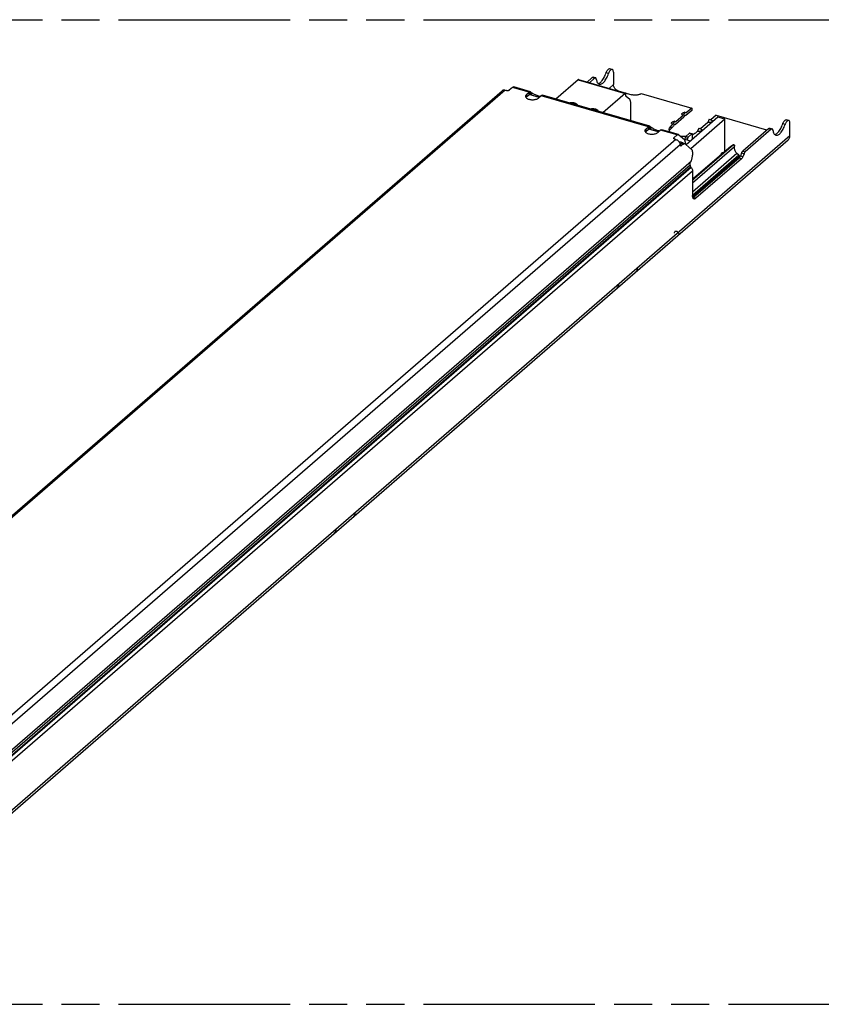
# Model space of a CAD drawing. Header units: millimetres. Extents: x 0 to 210, y 0 to 297.
# Tile 10 of 12: x 92 to 132, y 208 to 258. Entities that reach past the tile are written whole.
import ezdxf

# ---------------------------------------------------------------- set-up
doc = ezdxf.new("R2010")
doc.units = ezdxf.units.MM
doc.header["$LTSCALE"] = 19.36
doc.linetypes.add('PHANTOM', pattern=[0.8, 0.45, -0.05, 0.1, -0.05, 0.1, -0.05])
doc.layers.get('0').update_dxf_attribs({"linetype": 'CONTINUOUS'})
doc.layers.add('DEFAULT_3', color=7, linetype='PHANTOM')

msp = doc.modelspace()

# ---------------------------------------------------------------- linework, layer by layer
at = {"color": 7, "linetype": 'Continuous'}
for p, q in [((121.665977, 255.156057), (121.544733, 255.191057)), ((121.728319, 255.008285), (121.728319, 254.381471)), ((119.934597, 254.631528), (118.799316, 253.648346)), ((119.954012, 254.63816), (122.348572, 253.94691)), ((120.653415, 254.742391), (120.388298, 254.512793)), ((120.774658, 254.707391), (120.509541, 254.477793)), ((120.823195, 254.723971), (120.701951, 254.758971)), ((78.591361, 221.607643), (116.076361, 254.070605)), ((116.236752, 254.097579), (116.297373, 254.080079)), ((116.60281, 254.239595), (116.440806, 254.099295)), ((117.519466, 254.017807), (116.670761, 254.262807)), ((117.538135, 254.007465), (117.590635, 253.961999)), ((120.952159, 254.438932), (120.969496, 254.442143)), ((121.970806, 254.068984), (122.667957, 253.867734)), ((117.296782, 253.736732), (117.291216, 253.728929)), ((117.315761, 253.755785), (117.296782, 253.736732)), ((117.315761, 253.877028), (117.451515, 253.994595)), ((117.315761, 253.755785), (117.451515, 253.873351)), ((117.480637, 253.883299), (117.968628, 253.742428)), ((118.057733, 253.819595), (117.921979, 253.702028)), ((123.581643, 252.267807), (118.125683, 253.842807)), ((122.329157, 253.940278), (121.193876, 252.957096)), ((122.364157, 253.826389), (122.364157, 253.909967)), ((122.557901, 253.620937), (122.379534, 253.775407)), ((123.146065, 253.931789), (125.707336, 253.192414)), ((122.609157, 252.548539), (122.609157, 253.450996)), ((125.707336, 253.07117), (125.410242, 252.81388)), ((125.707336, 253.192414), (125.432313, 252.954238)), ((125.707336, 253.192414), (125.707336, 253.07117)), ((124.832336, 252.525574), (124.747491, 252.496464)), ((124.832336, 252.525574), (124.757358, 252.369709)), ((124.832336, 252.525574), (124.907313, 252.499574)), ((125.304429, 252.722243), (124.885242, 252.359217)), ((125.282358, 252.824372), (124.907313, 252.499574)), ((125.282358, 252.824372), (125.262764, 252.83114)), ((125.357336, 252.980238), (125.272491, 252.951127)), ((125.357336, 252.980238), (125.282358, 252.824372)), ((125.357336, 252.832227), (125.304429, 252.722243)), ((125.357336, 252.980238), (125.432313, 252.954238)), ((125.357336, 252.832227), (125.410242, 252.81388)), ((127.026184, 252.725814), (125.417539, 251.332687)), ((127.389914, 252.620814), (125.661307, 251.123796)), ((126.600082, 252.621488), (126.525104, 252.465622)), ((126.600082, 252.621488), (126.684927, 252.592377)), ((126.950082, 252.833664), (126.67506, 252.595488)), ((126.950082, 252.833664), (129.511352, 252.094289)), ((127.389914, 252.620814), (127.026184, 252.725814)), ((127.389914, 250.985927), (127.389914, 252.620814)), ((130.638, 252.566057), (130.516757, 252.601057)), ((123.377939, 252.005785), (123.35896, 251.986732)), ((123.377939, 252.127028), (123.513693, 252.244595)), ((123.377939, 252.005785), (123.513693, 252.123351)), ((123.542814, 252.133299), (124.030806, 251.992428)), ((123.600313, 252.257465), (123.652813, 252.211999)), ((124.11991, 252.069595), (123.984157, 251.952028)), ((125.036566, 251.847807), (124.187861, 252.092807)), ((124.572484, 252.04309), (124.576919, 252.057054)), ((124.623103, 252.128192), (124.657336, 252.161844)), ((124.757358, 252.369709), (124.657336, 252.283087)), ((124.779429, 252.267579), (124.657336, 252.161844)), ((124.757358, 252.369709), (124.737764, 252.376476)), ((124.832336, 252.377563), (124.779429, 252.267579)), ((124.832336, 252.377563), (124.885242, 252.359217)), ((126.000104, 252.010959), (125.900082, 251.924337)), ((126.075082, 252.166824), (126.000104, 252.010959)), ((126.075082, 252.166824), (126.159927, 252.137714)), ((126.136074, 252.007396), (126.113885, 252.003485)), ((126.525104, 252.465622), (126.15006, 252.140824)), ((126.661074, 252.462059), (126.638885, 252.458148)), ((129.625438, 252.152391), (128.305342, 251.009155)), ((129.746681, 252.117391), (128.426586, 250.974155)), ((129.511352, 252.05359), (129.511352, 252.094289)), ((129.673974, 252.168971), (129.795218, 252.133971)), ((130.700342, 251.791471), (130.700342, 252.418285)), ((81.961566, 209.446845), (130.611566, 251.578981)), ((123.35896, 251.986732), (123.353394, 251.978929)), ((124.806611, 251.684295), (124.968615, 251.824595)), ((124.905666, 251.595079), (124.845044, 251.612579)), ((125.055236, 251.837465), (125.336482, 251.593899)), ((125.296096, 251.628874), (125.643684, 251.528534)), ((125.407595, 251.751199), (125.353705, 251.746943)), ((125.369561, 251.683259), (125.354036, 251.612148)), ((125.593159, 251.911902), (125.401282, 251.745732)), ((125.490804, 251.648259), (125.47528, 251.577148)), ((125.714402, 251.876902), (125.522525, 251.710732)), ((125.612573, 251.918534), (125.733817, 251.883534)), ((125.749402, 251.620089), (125.749402, 251.846591)), ((125.758788, 251.837121), (125.749402, 251.833317)), ((129.924183, 251.848932), (129.94152, 251.852143)), ((125.062799, 251.479462), (125.173241, 251.457242)), ((125.140187, 251.460362), (125.06567, 251.475354)), ((125.140187, 251.460362), (125.095552, 251.421707)), ((125.170342, 251.276186), (125.211862, 251.312144)), ((125.19777, 251.403023), (125.222605, 251.404168)), ((125.239437, 251.33365), (125.211862, 251.312144)), ((125.222605, 251.404168), (125.245935, 251.4002)), ((125.245304, 251.423138), (125.229086, 251.434587)), ((125.266488, 251.350132), (125.239437, 251.33365)), ((125.291191, 251.387136), (125.245304, 251.423138)), ((125.337462, 251.373779), (125.245935, 251.4002)), ((125.372361, 251.47494), (125.372361, 251.3652)), ((125.409852, 251.341563), (125.717088, 251.075488)), ((127.691938, 251.247487), (125.823368, 249.629257)), ((127.719116, 251.226221), (125.850545, 249.607991)), ((127.389914, 251.024441), (127.423269, 251.014812)), ((127.751138, 251.252889), (127.719116, 251.226221)), ((127.854899, 251.3327), (127.882077, 251.311434)), ((87.072842, 217.070348), (125.677842, 250.503259)), ((125.747842, 250.973524), (125.747842, 250.806367)), ((128.119105, 250.650847), (125.801599, 248.643828)), ((128.240348, 250.615847), (125.922842, 248.608828)), ((127.223126, 250.890723), (127.265769, 250.878413)), ((128.102239, 250.793383), (128.006369, 250.885344)), ((128.129099, 250.660494), (128.129099, 250.735279)), ((128.129099, 250.660494), (128.138739, 250.671716)), ((128.24347, 250.911183), (128.180977, 250.748819)), ((128.364714, 250.876183), (128.30222, 250.713819)), ((125.626599, 250.295772), (125.626599, 250.45888)), ((125.676819, 250.180833), (125.66211, 250.199788)), ((125.676819, 250.180833), (125.697876, 250.150677)), ((125.747842, 249.988866), (125.747842, 248.760383))]:
    msp.add_line(p, q, dxfattribs=at)
at = {"color": 9, "linetype": 'Continuous'}
for p, q in [((119.934597, 254.631528), (122.329157, 253.940278)), ((120.774658, 254.707391), (120.653415, 254.742391)), ((121.478319, 254.941779), (121.357075, 254.976779)), ((116.236752, 254.097579), (78.751752, 221.634617)), ((117.451515, 253.994595), (116.60281, 254.239595)), ((117.538135, 254.007465), (117.488638, 253.878867)), ((121.728319, 254.381471), (121.507041, 254.189839)), ((121.970806, 254.068984), (121.959528, 254.059217)), ((117.315761, 253.877028), (117.315761, 253.755785)), ((117.451515, 253.994595), (117.451515, 253.873351)), ((117.952733, 253.728662), (117.451515, 253.873351)), ((117.590635, 253.961999), (117.552373, 253.862591)), ((123.513693, 252.244595), (118.057733, 253.819595)), ((123.377939, 252.127028), (123.377939, 252.005785)), ((123.513693, 252.244595), (123.513693, 252.123351)), ((124.01491, 251.978662), (123.513693, 252.123351)), ((123.600313, 252.257465), (123.550816, 252.128867)), ((123.652813, 252.211999), (123.614551, 252.112591)), ((124.968615, 251.824595), (124.11991, 252.069595)), ((124.657336, 252.161844), (124.657336, 252.283087)), ((129.625438, 252.152391), (129.746681, 252.117391)), ((130.450342, 252.351779), (130.329099, 252.386779)), ((82.050342, 209.659336), (130.700342, 251.791471)), ((124.905666, 251.595079), (87.420666, 219.132117)), ((124.806611, 251.684295), (124.806611, 251.632112)), ((125.490804, 251.648259), (125.369561, 251.683259)), ((125.522525, 251.710732), (125.401282, 251.745732)), ((125.714402, 251.876902), (125.593159, 251.911902)), ((125.117842, 251.321653), (87.632842, 218.85869)), ((125.211862, 251.312144), (125.116662, 251.339626)), ((125.122132, 251.290103), (125.170342, 251.276186)), ((127.881175, 251.231289), (125.747842, 249.383769)), ((127.691938, 251.247487), (127.719116, 251.226221)), ((128.305342, 251.009155), (128.426586, 250.974155)), ((128.006369, 250.885344), (125.747842, 248.929402)), ((128.102239, 250.793383), (125.750795, 248.756973)), ((128.129099, 250.735279), (125.755544, 248.679721)), ((128.240348, 250.615847), (128.119105, 250.650847)), ((128.30222, 250.713819), (128.180977, 250.748819)), ((128.24347, 250.911183), (128.364714, 250.876183)), ((125.626599, 250.295772), (86.881599, 216.741617)), ((125.66211, 250.199788), (86.91711, 216.645634)), ((125.676819, 250.180833), (86.931819, 216.626678)), ((125.747842, 249.988866), (87.002842, 216.434712)), ((125.850545, 249.607991), (125.823368, 249.629257)), ((125.922842, 248.608828), (125.801599, 248.643828))]:
    msp.add_line(p, q, dxfattribs=at)
at = {"color": 7, "linetype": 'Continuous'}
for points in [[(121.357075, 254.976779), (121.368707, 255.009364), (121.381639, 255.040151), (121.395987, 255.069353), (121.411409, 255.096327), (121.427691, 255.120607), (121.44457, 255.141885), (121.461796, 255.159763), (121.479102, 255.174048), (121.496222, 255.184435), (121.512901, 255.190857), (121.528872, 255.193121), (121.544733, 255.191057)], [(121.583039, 255.124763), (121.565813, 255.106885), (121.548935, 255.085607), (121.532652, 255.061327), (121.51723, 255.034353), (121.502883, 255.005151), (121.48995, 254.974364), (121.478319, 254.941779)], [(121.665977, 255.156057), (121.650115, 255.158121), (121.634145, 255.155857), (121.617465, 255.149435), (121.600345, 255.139048), (121.583039, 255.124763)], [(121.728319, 255.008285), (121.72722, 255.037484), (121.724054, 255.063988), (121.718773, 255.087968), (121.711519, 255.10891), (121.702361, 255.126422), (121.691478, 255.140315), (121.679001, 255.150291), (121.665977, 255.156057)], [(119.954011, 254.638157), (119.950483, 254.638666), (119.945413, 254.637928), (119.940137, 254.635548), (119.934597, 254.631528)], [(120.653415, 254.742391), (120.665469, 254.751365), (120.677081, 254.757238), (120.688355, 254.760021), (120.698984, 254.75968), (120.701949, 254.758965)], [(120.823193, 254.723965), (120.820227, 254.72468), (120.809599, 254.725021), (120.798325, 254.722238), (120.786712, 254.716365), (120.774658, 254.707391)], [(120.86039, 254.660394), (120.857151, 254.677751), (120.852462, 254.692561), (120.846258, 254.704925), (120.838733, 254.714536), (120.829991, 254.721134), (120.823193, 254.723965)], [(120.86039, 254.660394), (120.868607, 254.611608), (120.879718, 254.567404), (120.893795, 254.527614), (120.910627, 254.492737)], [(121.009175, 254.406087), (121.030366, 254.40183), (121.059907, 254.401433), (121.09074, 254.407143), (121.122575, 254.41883), (121.155138, 254.436468), (121.188131, 254.459822), (121.221261, 254.488758), (121.254233, 254.522945), (121.286747, 254.562147), (121.31852, 254.605951), (121.349257, 254.654024), (121.378696, 254.70588), (121.406551, 254.761098), (121.432599, 254.819154), (121.456482, 254.879297), (121.478319, 254.941779)], [(121.033895, 254.471468), (121.066887, 254.494822), (121.100017, 254.523758), (121.132989, 254.557945), (121.165503, 254.597147), (121.197277, 254.640951), (121.228013, 254.689024), (121.257452, 254.74088), (121.285307, 254.796098), (121.311355, 254.854154), (121.335238, 254.914297), (121.357075, 254.976779)], [(116.236752, 254.097579), (116.208826, 254.103771), (116.181836, 254.106202), (116.155564, 254.104843), (116.130664, 254.099778), (116.107601, 254.090998), (116.08672, 254.078744), (116.076373, 254.070592)], [(116.440806, 254.099295), (116.431329, 254.092435), (116.420132, 254.08653), (116.407048, 254.081525), (116.392581, 254.077584), (116.377043, 254.074846), (116.360849, 254.073333), (116.344379, 254.073129), (116.328043, 254.074193), (116.312441, 254.076507), (116.297373, 254.080079)], [(116.60281, 254.239595), (116.618933, 254.251688), (116.634515, 254.259823), (116.649683, 254.264016), (116.66406, 254.264213), (116.670758, 254.262799)], [(117.451515, 253.994595), (117.467638, 254.006688), (117.48322, 254.014823), (117.498388, 254.019016), (117.512765, 254.019213), (117.519463, 254.017799)], [(117.519463, 254.017799), (117.525972, 254.015356), (117.538135, 254.007465)], [(120.910627, 254.492737), (120.930099, 254.463152), (120.952003, 254.439051)], [(120.952003, 254.439051), (120.976173, 254.420722), (121.002364, 254.408252), (121.009175, 254.406087)], [(120.969496, 254.442143), (121.001331, 254.45383), (121.033895, 254.471468)], [(121.970806, 254.068984), (121.938891, 254.080333), (121.908046, 254.095364), (121.87802, 254.114252), (121.849563, 254.136471), (121.823205, 254.161723), (121.799342, 254.189505), (121.778449, 254.2194), (121.760806, 254.25085), (121.746802, 254.28335), (121.736582, 254.316326), (121.730455, 254.34894), (121.728319, 254.381471)], [(117.315761, 253.877028), (117.295398, 253.856311), (117.280796, 253.834822), (117.271902, 253.812368), (117.26887, 253.789528)], [(117.26887, 253.789528), (117.271902, 253.766689), (117.280796, 253.744235), (117.295547, 253.722566), (117.315761, 253.702028), (117.341227, 253.683007), (117.371382, 253.665785), (117.405827, 253.650707), (117.44387, 253.637974), (117.484945, 253.627867), (117.528283, 253.620491), (117.573191, 253.616045), (117.61887, 253.614528), (117.664549, 253.616045), (117.709457, 253.620491), (117.752794, 253.627867), (117.79387, 253.637974), (117.831913, 253.650707), (117.866357, 253.665785), (117.896276, 253.682852), (117.921979, 253.702028)], [(117.480636, 253.883296), (117.477765, 253.883902), (117.471603, 253.883817), (117.465103, 253.88202), (117.458425, 253.878534), (117.451515, 253.873351)], [(118.002608, 253.771856), (117.976857, 253.779682), (117.934821, 253.793632), (117.892074, 253.808983), (117.849355, 253.825441), (117.807405, 253.842749), (117.766914, 253.860594), (117.72862, 253.878679), (117.693116, 253.896694), (117.661088, 253.914324), (117.632991, 253.931281), (117.609592, 253.947124), (117.590635, 253.961999)], [(118.057733, 253.819595), (118.073855, 253.831688), (118.089438, 253.839823), (118.104606, 253.844016), (118.118983, 253.844213), (118.125681, 253.842799)], [(122.348571, 253.946907), (122.345043, 253.947416), (122.339973, 253.946678), (122.334697, 253.944298), (122.329157, 253.940278)], [(122.364157, 253.909967), (122.363708, 253.919174), (122.362444, 253.927217), (122.360336, 253.934173), (122.357473, 253.939811), (122.3539, 253.943941), (122.34973, 253.946517), (122.348571, 253.946907)], [(122.379534, 253.775407), (122.374975, 253.780488), (122.371191, 253.787014), (122.368159, 253.79506), (122.365946, 253.804403), (122.36462, 253.814822), (122.364157, 253.826389)], [(122.609157, 253.450996), (122.607616, 253.489554), (122.603194, 253.524282), (122.595819, 253.555426), (122.585712, 253.582246), (122.573097, 253.604), (122.557901, 253.620937)], [(123.146065, 253.931789), (123.124403, 253.915278), (123.099525, 253.900259), (123.071244, 253.886652), (123.040119, 253.874697), (123.006491, 253.864578), (122.970826, 253.856386), (122.933538, 253.850262), (122.895121, 253.846243), (122.856043, 253.844422), (122.816801, 253.844778), (122.777891, 253.84735), (122.739792, 253.852064), (122.703228, 253.858851), (122.667957, 253.867734)], [(119.913871, 253.326602), (119.90991, 253.339073), (119.901863, 253.354113), (119.890691, 253.368646), (119.876566, 253.382522), (119.859596, 253.395576), (119.840009, 253.40768), (119.817981, 253.418685), (119.79379, 253.428488), (119.767667, 253.436963), (119.739928, 253.444037), (119.710852, 253.44961), (119.680778, 253.453647), (119.65002, 253.456076), (119.618924, 253.456897), (119.587828, 253.456076), (119.55707, 253.453647), (119.526995, 253.44961), (119.503414, 253.44509)], [(120.974752, 253.020352), (120.970791, 253.032823), (120.962744, 253.047863), (120.951572, 253.062396), (120.937447, 253.076272), (120.920477, 253.089326), (120.90089, 253.10143), (120.878862, 253.112435), (120.854671, 253.122238), (120.828548, 253.130713), (120.800809, 253.137787), (120.771733, 253.14336), (120.741659, 253.147397), (120.710901, 253.149826), (120.679805, 253.150647), (120.648709, 253.149826), (120.617951, 253.147397), (120.587876, 253.14336), (120.564295, 253.13884)], [(125.262764, 252.83114), (125.245897, 252.839135), (125.231601, 252.848478), (125.220344, 252.858809), (125.212522, 252.869904), (125.208201, 252.881468), (125.207619, 252.893228), (125.210657, 252.904894), (125.217372, 252.916168), (125.22747, 252.926794), (125.240825, 252.936479), (125.256996, 252.945024), (125.272509, 252.951114)], [(126.684902, 252.592359), (126.694654, 252.58872), (126.711521, 252.580725), (126.725817, 252.571382), (126.737073, 252.561051), (126.744895, 252.549956), (126.749216, 252.538392), (126.749798, 252.526632), (126.746761, 252.514966), (126.740046, 252.503691), (126.729947, 252.493066), (126.716593, 252.483381), (126.700422, 252.474836), (126.681735, 252.467688), (126.661074, 252.462059)], [(130.329099, 252.386779), (130.34073, 252.419364), (130.353663, 252.450151), (130.36801, 252.479353), (130.383432, 252.506327), (130.399715, 252.530607), (130.416593, 252.551885), (130.433819, 252.569763), (130.451125, 252.584048), (130.468245, 252.594435), (130.484924, 252.600857), (130.500895, 252.603121), (130.516757, 252.601057)], [(130.555063, 252.534763), (130.537836, 252.516885), (130.520958, 252.495607), (130.504675, 252.471327), (130.489253, 252.444353), (130.474906, 252.415151), (130.461973, 252.384364), (130.450342, 252.351779)], [(130.638, 252.566057), (130.622139, 252.568121), (130.606168, 252.565857), (130.589488, 252.559435), (130.572368, 252.549048), (130.555063, 252.534763)], [(130.700342, 252.418285), (130.699243, 252.447484), (130.696077, 252.473988), (130.690796, 252.497968), (130.683542, 252.51891), (130.674384, 252.536422), (130.663501, 252.550315), (130.651024, 252.560291), (130.638, 252.566057)], [(123.377939, 252.127028), (123.357576, 252.106311), (123.342974, 252.084822), (123.33408, 252.062368), (123.331048, 252.039528)], [(123.331048, 252.039528), (123.33408, 252.016689), (123.342974, 251.994235), (123.357725, 251.972566), (123.377939, 251.952028), (123.403404, 251.933007), (123.43356, 251.915785), (123.468005, 251.900707), (123.506048, 251.887974), (123.547123, 251.877867), (123.590461, 251.870491), (123.635369, 251.866045), (123.681048, 251.864528), (123.726727, 251.866045), (123.771634, 251.870491), (123.814972, 251.877867), (123.856048, 251.887974), (123.894091, 251.900707), (123.928535, 251.915785), (123.958454, 251.932852), (123.984157, 251.952028)], [(123.513693, 252.244595), (123.529815, 252.256688), (123.545398, 252.264823), (123.560566, 252.269016), (123.574943, 252.269213), (123.581641, 252.267799)], [(123.542813, 252.133296), (123.539943, 252.133902), (123.533781, 252.133817), (123.527281, 252.13202), (123.520602, 252.128534), (123.513693, 252.123351)], [(123.581641, 252.267799), (123.58815, 252.265356), (123.600313, 252.257465)], [(124.064786, 252.021856), (124.039034, 252.029682), (123.996999, 252.043632), (123.954252, 252.058983), (123.911533, 252.075441), (123.869583, 252.092749), (123.829092, 252.110594), (123.790798, 252.128679), (123.755294, 252.146694), (123.723266, 252.164324), (123.695169, 252.181281), (123.67177, 252.197124), (123.652813, 252.211999)], [(124.11991, 252.069595), (124.136033, 252.081688), (124.151616, 252.089823), (124.166784, 252.094016), (124.18116, 252.094213), (124.187859, 252.092799)], [(124.561241, 252.103712), (124.565139, 252.141212), (124.576919, 252.178297)], [(124.614068, 251.969771), (124.596326, 251.992852), (124.576919, 252.029127), (124.565139, 252.066213), (124.561241, 252.103712)], [(124.576919, 252.178297), (124.596326, 252.214572), (124.623103, 252.249435), (124.657336, 252.283087)], [(124.576919, 252.057054), (124.596326, 252.093328), (124.623103, 252.128192)], [(124.737764, 252.376476), (124.720897, 252.384472), (124.706601, 252.393815), (124.695344, 252.404145), (124.687522, 252.41524), (124.683201, 252.426804), (124.682619, 252.438565), (124.685657, 252.45023), (124.692372, 252.461505), (124.70247, 252.47213), (124.715825, 252.481816), (124.731996, 252.490361), (124.747509, 252.496451)], [(126.067236, 252.001034), (126.043904, 252.002552), (126.021623, 252.005858), (126.000104, 252.010959)], [(126.113885, 252.003485), (126.090757, 252.001325), (126.067236, 252.001034)], [(126.159902, 252.137696), (126.169654, 252.134057), (126.186521, 252.126062), (126.200817, 252.116718), (126.212073, 252.106388), (126.219895, 252.095293), (126.224216, 252.083729), (126.224798, 252.071968), (126.221761, 252.060303), (126.215046, 252.049028), (126.204947, 252.038403), (126.191593, 252.028717), (126.175422, 252.020172), (126.156735, 252.013024), (126.136074, 252.007396)], [(126.592236, 252.455697), (126.568904, 252.457216), (126.546623, 252.460522), (126.525104, 252.465622)], [(126.638885, 252.458148), (126.615757, 252.455988), (126.592236, 252.455697)], [(129.464965, 252.013417), (129.46544, 252.019867), (129.470583, 252.039321), (129.480011, 252.058371), (129.493585, 252.076653), (129.511352, 252.094289)], [(129.625438, 252.152391), (129.637492, 252.161365), (129.649105, 252.167238), (129.660378, 252.170021), (129.671007, 252.16968), (129.673973, 252.168965)], [(129.795216, 252.133965), (129.792251, 252.13468), (129.781622, 252.135021), (129.770348, 252.132238), (129.758735, 252.126365), (129.746681, 252.117391)], [(129.832414, 252.070394), (129.829174, 252.087751), (129.824485, 252.102561), (129.818281, 252.114925), (129.810756, 252.124536), (129.802014, 252.131134), (129.795216, 252.133965)], [(129.832414, 252.070394), (129.84063, 252.021608), (129.851742, 251.977404), (129.865818, 251.937614), (129.88265, 251.902737)], [(129.981198, 251.816087), (130.002389, 251.81183), (130.03193, 251.811433), (130.062763, 251.817143), (130.094598, 251.82883), (130.127161, 251.846468), (130.160154, 251.869822), (130.193284, 251.898758), (130.226256, 251.932945), (130.25877, 251.972147), (130.290543, 252.015951), (130.32128, 252.064024), (130.350719, 252.11588), (130.378574, 252.171098), (130.404622, 252.229154), (130.428505, 252.289297), (130.450342, 252.351779)], [(130.005918, 251.881468), (130.03891, 251.904822), (130.072041, 251.933758), (130.105012, 251.967945), (130.137527, 252.007147), (130.1693, 252.050951), (130.200037, 252.099024), (130.229475, 252.15088), (130.25733, 252.206098), (130.283379, 252.264154), (130.307261, 252.324297), (130.329099, 252.386779)], [(124.792563, 251.658045), (124.792712, 251.660792), (124.794839, 251.668961), (124.799468, 251.676762), (124.806611, 251.684295)], [(124.845044, 251.612579), (124.831324, 251.617318), (124.819514, 251.622916), (124.809504, 251.629458), (124.801622, 251.636692), (124.796145, 251.64446), (124.793119, 251.652558), (124.792563, 251.658045)], [(124.905666, 251.595079), (124.933591, 251.585149), (124.960581, 251.571997), (124.986853, 251.55547), (125.011754, 251.536028), (125.034816, 251.513932), (125.055697, 251.489624), (125.073978, 251.463466), (125.089416, 251.435947), (125.10167, 251.407509), (125.110612, 251.378655), (125.115973, 251.350118), (125.117842, 251.321653)], [(124.968615, 251.824595), (124.984738, 251.836688), (125.000321, 251.844823), (125.015489, 251.849016), (125.029865, 251.849213), (125.036564, 251.847799)], [(125.036564, 251.847799), (125.043072, 251.845356), (125.055236, 251.837465)], [(125.353705, 251.746943), (125.278709, 251.744962), (125.203713, 251.746943), (125.155351, 251.750763)], [(125.372361, 251.47494), (125.371282, 251.501931), (125.368187, 251.526241), (125.363024, 251.548042), (125.355949, 251.566815), (125.347119, 251.582044), (125.336482, 251.593899)], [(125.401282, 251.745732), (125.394592, 251.738792), (125.388359, 251.730258), (125.382485, 251.719935), (125.377263, 251.708404), (125.372988, 251.696243), (125.369561, 251.683259)], [(125.522525, 251.710732), (125.515836, 251.703792), (125.509603, 251.695258), (125.503729, 251.684935), (125.498507, 251.673404), (125.494231, 251.661243), (125.490804, 251.648259)], [(125.612572, 251.918531), (125.609045, 251.91904), (125.603974, 251.918302), (125.598699, 251.915922), (125.593159, 251.911902)], [(125.733816, 251.883531), (125.730288, 251.88404), (125.725218, 251.883302), (125.719942, 251.880922), (125.714402, 251.876902)], [(125.749402, 251.846591), (125.748953, 251.855798), (125.747689, 251.863841), (125.74558, 251.870797), (125.742718, 251.876435), (125.739145, 251.880565), (125.734975, 251.883141), (125.733816, 251.883531)], [(125.900082, 251.924337), (125.858912, 251.892688), (125.811915, 251.863662), (125.758788, 251.837121)], [(129.88265, 251.902737), (129.902123, 251.873152), (129.924026, 251.849051)], [(129.924026, 251.849051), (129.948196, 251.830722), (129.974387, 251.818252), (129.981198, 251.816087)], [(129.94152, 251.852143), (129.973354, 251.86383), (130.005918, 251.881468)], [(130.611548, 251.579003), (130.621109, 251.587714), (130.644602, 251.614048), (130.664238, 251.643904), (130.679866, 251.677193), (130.69124, 251.713237), (130.698029, 251.751242), (130.700342, 251.791471)], [(125.11322, 251.364771), (125.118194, 251.36865), (125.145244, 251.385132)], [(125.141222, 251.266243), (125.139483, 251.266829), (125.133227, 251.270692), (125.127869, 251.276887), (125.123575, 251.285344), (125.120412, 251.295778), (125.118516, 251.307843), (125.117842, 251.321653)], [(125.173241, 251.457242), (125.15888, 251.459448), (125.140187, 251.460362)], [(125.170342, 251.276186), (125.162032, 251.270157), (125.154119, 251.266587), (125.146513, 251.265479), (125.141222, 251.266243)], [(125.145244, 251.385132), (125.171896, 251.396633), (125.19777, 251.403023)], [(125.229086, 251.434587), (125.212318, 251.443949), (125.194973, 251.451232), (125.177133, 251.456408), (125.173241, 251.457242)], [(125.367178, 251.3652), (125.343849, 251.369168), (125.319014, 251.368023), (125.293139, 251.361633), (125.266488, 251.350132)], [(125.409852, 251.341563), (125.389384, 251.35593), (125.367178, 251.3652)], [(125.747842, 250.973524), (125.746917, 250.996659), (125.744264, 251.017495), (125.739839, 251.036182), (125.733775, 251.052274), (125.726206, 251.065326), (125.717088, 251.075488)], [(127.691938, 251.247487), (127.72396, 251.274155), (127.753035, 251.29622), (127.779271, 251.313748), (127.802341, 251.326537), (127.821994, 251.33441), (127.838101, 251.33736), (127.850468, 251.335297), (127.854891, 251.33269)], [(127.806449, 251.292482), (127.780213, 251.274954), (127.751138, 251.252889)], [(127.882069, 251.311424), (127.877646, 251.314031), (127.865279, 251.316094), (127.849172, 251.313144), (127.829519, 251.305271), (127.806449, 251.292482)], [(127.91057, 251.02534), (127.898999, 251.05619), (127.889609, 251.086359), (127.882526, 251.115461), (127.877756, 251.143113), (127.875311, 251.168952), (127.875134, 251.192534), (127.877105, 251.213424), (127.881175, 251.231289)], [(127.881175, 251.231289), (127.888345, 251.257175), (127.891575, 251.278428)], [(127.891575, 251.278428), (127.890852, 251.295113), (127.886213, 251.307038), (127.882069, 251.311424)], [(127.91057, 251.02534), (127.922081, 250.999811), (127.935445, 250.975056), (127.950731, 250.950977), (127.967736, 250.927867), (127.98626, 250.906023), (128.006369, 250.885344)], [(128.24347, 250.911183), (128.252159, 250.931867), (128.261592, 250.950961), (128.271861, 250.968607), (128.282696, 250.984378), (128.293826, 250.997846), (128.305342, 251.009155)], [(125.677842, 250.503259), (125.693419, 250.539585), (125.707199, 250.576953), (125.719255, 250.615623), (125.729367, 250.654813), (125.737357, 250.694003), (125.743161, 250.732673), (125.74664, 250.770041), (125.747842, 250.806367)], [(127.190075, 250.81286), (127.191027, 250.816712), (127.19702, 250.835738), (127.204074, 250.854092), (127.212075, 250.871372), (127.220835, 250.887265), (127.230196, 250.901399), (127.239952, 250.913543), (127.249914, 250.923386), (127.259877, 250.930798), (127.269633, 250.935552), (127.278994, 250.937631), (127.287753, 250.936911), (127.288738, 250.936648)], [(127.288738, 250.936648), (127.295755, 250.93349), (127.302809, 250.927354), (127.308802, 250.918708), (127.309754, 250.916506)], [(128.102239, 250.793383), (128.110062, 250.784863), (128.116612, 250.775736), (128.12195, 250.765869), (128.125892, 250.75566), (128.128255, 250.745508), (128.129099, 250.735279)], [(128.129099, 250.660494), (128.126627, 250.657922), (128.124138, 250.655457), (128.12163, 250.653099), (128.119105, 250.650847)], [(128.138739, 250.671716), (128.148045, 250.684439), (128.157076, 250.698757), (128.165654, 250.714386)], [(128.165654, 250.714386), (128.173601, 250.731042), (128.180977, 250.748819)], [(128.30222, 250.713819), (128.293532, 250.693135), (128.284098, 250.674041), (128.27383, 250.656395), (128.262995, 250.640624), (128.251865, 250.627156), (128.240348, 250.615847)], [(128.426586, 250.974155), (128.41507, 250.962846), (128.403939, 250.949378), (128.393105, 250.933607), (128.382836, 250.915961), (128.373402, 250.896867), (128.364714, 250.876183)], [(125.626599, 250.295772), (125.627667, 250.279506), (125.63073, 250.263199), (125.63584, 250.246711), (125.642842, 250.230461), (125.651582, 250.214866), (125.66211, 250.199788)], [(125.697876, 250.150677), (125.715355, 250.119488), (125.729359, 250.086987), (125.73958, 250.054011), (125.745706, 250.021397), (125.747842, 249.988866)], [(125.823368, 249.629257), (125.795973, 249.606303), (125.77068, 249.586657), (125.747842, 249.570571)], [(125.797858, 249.565391), (125.774604, 249.549012), (125.753579, 249.536023), (125.747842, 249.533102)], [(125.850545, 249.607991), (125.823151, 249.585037), (125.797858, 249.565391)], [(125.825775, 248.575686), (125.813731, 248.580464), (125.799106, 248.590461), (125.786022, 248.604462), (125.774674, 248.622366), (125.765173, 248.643877), (125.757672, 248.668791), (125.75223, 248.696734), (125.748967, 248.72721), (125.747842, 248.760383)], [(125.801599, 248.643828), (125.785699, 248.631326), (125.773977, 248.623943)], [(125.922842, 248.608828), (125.903127, 248.593702), (125.883901, 248.582704), (125.865047, 248.575802), (125.846912, 248.573088), (125.829742, 248.574676), (125.825775, 248.575686)], [(125.064086, 246.77033), (125.061777, 246.794546), (125.054937, 246.819173), (125.043828, 246.843273), (125.028574, 246.866314), (125.010289, 246.886611), (124.989435, 246.903813), (124.966807, 246.917264), (124.942842, 246.926574), (124.919292, 246.931063), (124.89664, 246.930763), (124.875747, 246.925685), (124.85711, 246.915811), (124.842091, 246.901862), (124.830909, 246.884236), (124.823991, 246.863604), (124.821599, 246.84033)]]:
    msp.add_lwpolyline(points, dxfattribs=at)
at = {"color": 9, "linetype": 'Continuous'}
for points in [[(122.942742, 245.073193), (122.946549, 245.037519), (122.944885, 245.00338), (122.937954, 244.971254), (122.925957, 244.941499), (122.909172, 244.91447), (122.887821, 244.890366), (122.880158, 244.883386)], [(121.892974, 244.028459), (121.901704, 244.036363), (121.927611, 244.064412), (121.950618, 244.096828), (121.97044, 244.13336), (121.986765, 244.173622), (121.999327, 244.217199), (122.007943, 244.263633)], [(108.592742, 232.645728), (108.596549, 232.610055), (108.594885, 232.575916), (108.587954, 232.54379), (108.575957, 232.514034), (108.559172, 232.487005), (108.537821, 232.462901), (108.530158, 232.455921)], [(107.542974, 231.600995), (107.551704, 231.608898), (107.577611, 231.636947), (107.600618, 231.669363), (107.62044, 231.705896), (107.636765, 231.746157), (107.649327, 231.789735), (107.657943, 231.836168)]]:
    msp.add_lwpolyline(points, dxfattribs=at)
at = {"layer": 'DEFAULT_3', "color": 7, "linetype": 'PHANTOM'}
for p, q in [((50.128636, 257.68), (150.128636, 257.68)), ((50.128636, 207.68), (150.128636, 207.68))]:
    msp.add_line(p, q, dxfattribs=at)

doc.saveas('drawing.dxf')
